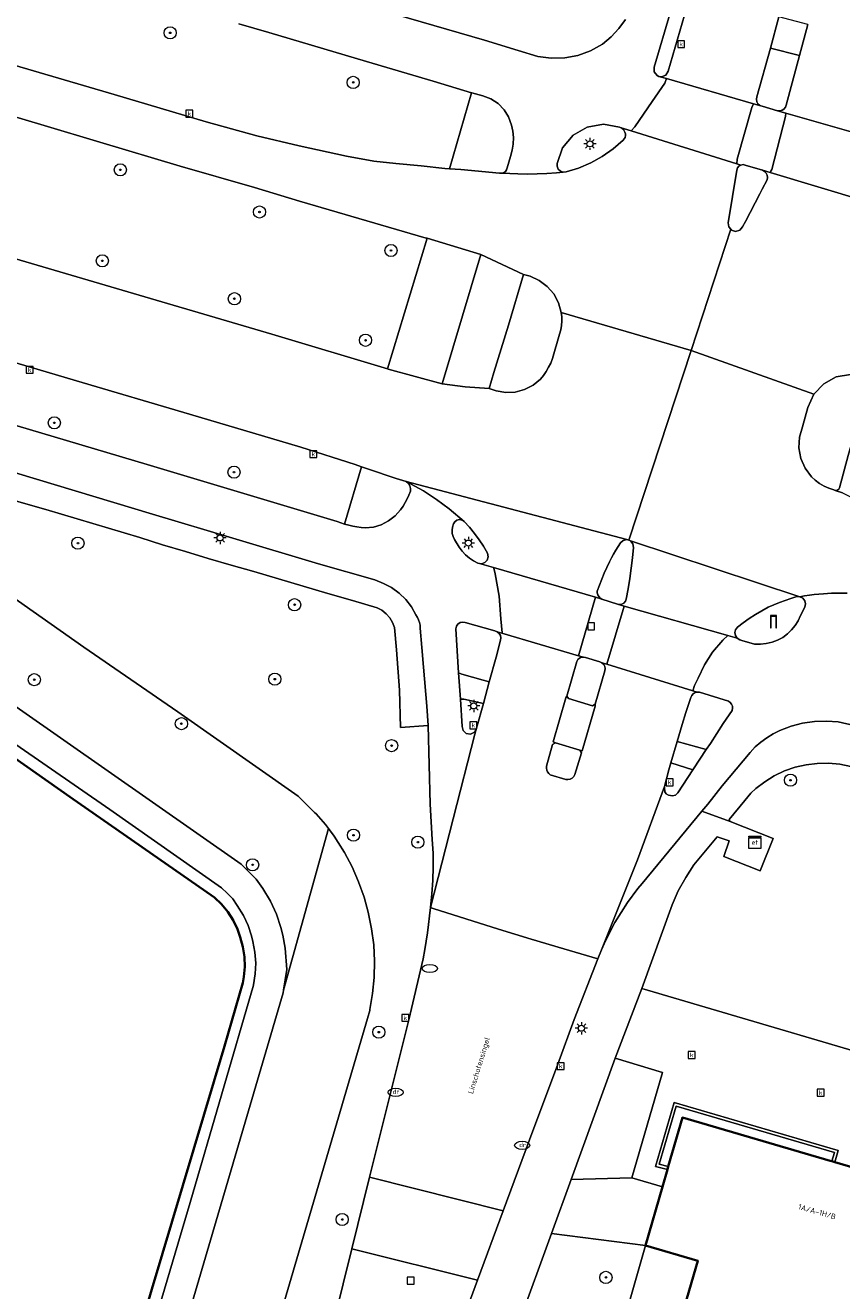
# Model space of a CAD drawing. Header units: metres. Extents: x 136597 to 137331, y 452400 to 453440.
# Tile 30 of 40: x 136861 to 136914, y 453009 to 453092. Entities that reach past the tile are written whole.
import ezdxf
from ezdxf.enums import TextEntityAlignment as Align

# ---------------------------------------------------------------- set-up
doc = ezdxf.new("R2010")
doc.units = ezdxf.units.M
doc.layers.get('0').update_dxf_attribs({"lineweight": 25})
for name, color, linetype, lineweight in [('AB-ondergrond', 7, 'Continuous', 25), ('B-WE-GK-BESCHOEIING-G', 130, 'GK-BESCHOEIING', 35), ('B-WE-GR-BOOM-S @ 0.2', 90, 'Continuous', 25), ('B-WE-GR-GROENVOORZIENING-GV', 80, 'Continuous', 18), ('B-WE-IE-TERREINAFSCHEIDING_KUNSTMATIG_MUUR-GV', 90, 'Continuous', 18), ('B-WE-KL-DATA-S @ 0.2', 90, 'Continuous', 25), ('B-WE-KL-ET_KAST-S @ 0.2', 10, 'Continuous', 25), ('B-WE-KL-ET_LS_OV_LICHTMAST-S @ 0.2', 190, 'Continuous', 25), ('B-WE-KL-WATER-S @ 0.2', 170, 'Continuous', 25), ('B-WE-OG-BEBOUWING-GV', 7, 'Continuous', 35), ('B-WE-OG-BEBOUWING-T18', 10, 'Continuous', 18), ('B-WE-OG-TERREIN_CULTUURSCHEIDING-GV', 7, 'Continuous', 18), ('B-WE-OG-TERREIN_ERF-GV', 7, 'Continuous', 18), ('B-WE-OG-TOPOGRAFIE-T18', 10, 'Continuous', 18), ('B-WE-OG-WATER-GV', 130, 'Continuous', 18), ('B-WE-OG-WATER_SLOOT-GV', 120, 'Continuous', 18), ('B-WE-RI-GWA_KOLK-S @ 0.2', 30, 'Continuous', 25), ('B-WE-RI-GWA_RIOOLPUT-S @ 0.2', 30, 'Continuous', 25), ('B-WE-VH-VERHARDING_ASFALT-GV', 252, 'Continuous', 18), ('B-WE-VH-VERHARDING_BETONSTRAATSTEEN-GV', 252, 'Continuous', 18), ('B-WE-VH-VERHARDING_GESLOTEN-GV', 252, 'Continuous', 18), ('B-WE-VH-VERHARDING_OPEN-GV', 252, 'Continuous', 18), ('B-WE-VH-VERHARDING_STRAATBAKSTEEN-GV', 252, 'Continuous', 18), ('B-WE-VH-VERHARDING_TEGEL-GV', 252, 'Continuous', 18)]:
    doc.layers.add(name, color=color, linetype=linetype, lineweight=lineweight)
doc.styles.add('NLCS-ISO', font='NLCS-ISO.ttf')
doc.styles.add('NLCS-ISO-ANNOTATIEF-T18', font='NLCS-ISO.ttf', dxfattribs={"height": 1.8})
doc.linetypes.add('GK-BESCHOEIING', pattern='A,30,-5,[1,NLCS.shx,S=1,R=0,X=0,Y=0],-5', length=40)

# ---------------------------------------------------------------- blocks, each defined once
blk = doc.blocks.new('SKL-ET_KAST_ELEKTRA-SO')
at = {"color": 0, "linetype": 'ByBlock', "lineweight": 18}
for points in [[(-2, 2), (2, 2), (2, 1.68), (-2, 1.68)], [(-2, 1.52), (2, 1.52), (2, -2), (-2, -2)]]:
    blk.add_lwpolyline(points, close=True, dxfattribs=at)
at = {"color": 0, "linetype": 'ByBlock', "lineweight": 18, "style": 'NLCS-ISO'}
blk.add_text('et', height=1.5, dxfattribs=at).set_placement((0, 0), align=Align.MIDDLE_CENTER)
blk = doc.blocks.new('SKL-ET_OV_LICHTMAST-SO')
at = {"color": 0, "linetype": 'ByBlock', "lineweight": 18}
for points in [[(-1.25, 0), (-2, 0)], [(-1.41, 1.41), (-0.88, 0.88)], [(0, 2), (0, 1.25)], [(0.88, 0.88), (1.41, 1.41)], [(2, 0), (1.25, 0)], [(-1.41, -1.41), (-0.88, -0.88)], [(0, -1.25), (0, -2)], [(0.88, -0.88), (1.41, -1.41)]]:
    blk.add_lwpolyline(points, dxfattribs=at)
blk.add_circle((0, 0), 1, dxfattribs=at)
blk = doc.blocks.new('SKL-DATA_PORTAAL-SO')
at = {"color": 0, "linetype": 'ByBlock', "lineweight": 18}
blk.add_lwpolyline([(-0.75, -2), (-0.75, 1.75), (0.75, 1.75), (0.75, -2), (1, -2), (1, 2), (-1, 2), (-1, -2)], close=True, dxfattribs=at)
blk = doc.blocks.new('SRI-PUT_INSPECTIEPUT_RIOOLPUT-SO')
at = {"color": 0, "linetype": 'ByBlock', "lineweight": 18}
blk.add_lwpolyline([(-1.125, -1.125), (1.125, -1.125), (1.125, 1.125), (-1.125, 1.125)], close=True, dxfattribs=at)
blk = doc.blocks.new('SRI-KOLK-SO')
at = {"color": 0, "linetype": 'ByBlock', "lineweight": 18}
blk.add_lwpolyline([(-1.125, -1.125), (1.125, -1.125), (1.125, 1.125), (-1.125, 1.125)], close=True, dxfattribs=at)
at = {"color": 0, "linetype": 'ByBlock', "lineweight": 18, "style": 'NLCS-ISO'}
blk.add_text('k', height=1.5, dxfattribs=at).set_placement((0, 0), align=Align.MIDDLE_CENTER)
blk = doc.blocks.new('SKL-WATER_DRAINAGEPUT-SO')
at = {"color": 0, "linetype": 'ByBlock', "lineweight": 18}
blk.add_ellipse((0, 0), major_axis=(2.5, 0), ratio=0.54, dxfattribs=at)
at = {"color": 0, "linetype": 'ByBlock', "lineweight": 18, "style": 'NLCS-ISO'}
blk.add_text('dr', height=1.5, dxfattribs=at).set_placement((0.12, 0.19), align=Align.MIDDLE_CENTER)
blk = doc.blocks.new('SKL-WATER_BRANDKRAAN_BRANDPUT-SO')
at = {"color": 0, "linetype": 'ByBlock', "lineweight": 18}
blk.add_ellipse((0, 0), major_axis=(2.5, 0), ratio=0.54, dxfattribs=at)
blk = doc.blocks.new('SGR-BOOM_01-SO')
at = {"linetype": 'ByBlock', "lineweight": 18}
h = blk.add_hatch(color=0, dxfattribs=at)
h.dxf.hatch_style = 1
edge = h.paths.add_edge_path()
edge.add_arc((0, 0), 0.25, 0, 360)
at = {"color": 0, "linetype": 'ByBlock', "lineweight": 18}
for radius in [2, 0.25]:
    blk.add_circle((0, 0), radius, dxfattribs=at)
blk = doc.blocks.new('A$C8609b1a7')
at = {"layer": 'B-WE-GK-BESCHOEIING-G', "color": 9, "flags": 128}
blk.add_lwpolyline([(-453.478, -439.747), (-450.83, -430.736), (-446.061, -414.81), (-444.863, -410.649), (-444.788, -410.251), (-444.73, -409.596), (-444.752, -408.94), (-444.854, -408.291), (-445.034, -407.659), (-445.212, -407.132), (-445.489, -406.545), (-445.836, -405.996), (-446.248, -405.494), (-446.718, -405.046), (-456.2, -398.44), (-468.888, -389.541), (-479.302, -382.276), (-479.674, -381.947), (-480.111, -381.467), (-480.486, -380.937), (-480.792, -380.365), (-481.026, -379.759), (-481.17, -379.221), (-481.256, -378.608), (-481.262, -377.988), (-481.188, -377.373), (-481.036, -376.772), (-480.049, -373.375)], dxfattribs=at)
at = {"layer": 'B-WE-GR-GROENVOORZIENING-GV', "color": 9, "flags": 128}
blk.add_lwpolyline([(-470.946, -347.16), (-463.527, -349.38), (-453.305, -352.391), (-447.264, -354.166), (-443.93, -355.09), (-441.162, -355.75), (-438.056, -356.434), (-436.267, -356.765), (-434.82, -356.917), (-433.148, -357.071), (-431.6, -357.237), (-431.288, -357.259), (-429.851, -352.277), (-432.379, -351.498), (-436.743, -350.223), (-443.151, -348.308), (-445.112, -347.749)], dxfattribs=at)
for points in [[(-435.356, -370.382), (-432.752, -361.816), (-432.821, -361.795), (-441.129, -359.372), (-444.099, -358.477), (-448.963, -357.073), (-454.24, -355.52), (-457.896, -354.42), (-461.435, -353.365), (-465.144, -352.299), (-468.456, -351.317), (-472.615, -350.082), (-473.129, -349.933), (-475.652, -358.478), (-470.463, -360.015), (-461.715, -362.591), (-454.628, -364.668), (-442.952, -368.107)], [(-428.696, -371.675), (-428.23, -371.809), (-427.61, -371.92), (-426.981, -371.896), (-426.372, -371.738), (-425.81, -371.452), (-425.323, -371.053), (-425.13, -370.806), (-424.953, -370.547), (-424.794, -370.277), (-424.653, -369.997), (-424.531, -369.708), (-424.077, -368.103), (-424, -367.824), (-423.95, -367.54), (-423.928, -367.252), (-423.934, -366.963), (-423.967, -366.676), (-424.144, -366.044), (-424.455, -365.465), (-424.884, -364.968), (-425.412, -364.576), (-426.011, -364.308), (-426.444, -364.185), (-427.433, -367.521), (-428.385, -370.61)], [(-403.669, -370.986), (-404.057, -370.878), (-404.991, -370.739), (-405.92, -370.903), (-406.749, -371.354), (-407.392, -372.045), (-407.782, -372.904), (-408.14, -374.18), (-408.34, -374.853), (-408.379, -375.555), (-408.255, -376.247), (-407.975, -376.891), (-407.553, -377.454), (-407.298, -377.685), (-407.02, -377.889), (-406.724, -378.065), (-406.412, -378.21), (-406.086, -378.323), (-406.002, -378.353), (-405.913, -378.352), (-405.83, -378.321), (-405.763, -378.262), (-405.72, -378.184), (-405.137, -376.05)], [(-420.424, -415.579), (-423.324, -423.545), (-419.326, -423.447), (-417.316, -416.537)]]:
    blk.add_lwpolyline(points, close=True, dxfattribs=at)
at = {"layer": 'B-WE-IE-TERREINAFSCHEIDING_KUNSTMATIG_MUUR-GV', "color": 9, "flags": 128}
blk.add_lwpolyline([(-417, -422.896), (-416.942, -422.695), (-417.536, -422.547), (-416.426, -418.727), (-406.046, -421.787), (-406.225, -422.355), (-406.025, -422.414), (-405.806, -421.647), (-416.566, -418.487), (-417.776, -422.687)], close=True, dxfattribs=at)
at = {"layer": 'B-WE-OG-BEBOUWING-GV', "color": 9, "flags": 128}
blk.add_lwpolyline([(-392.738, -431.273), (-392.394, -430.105), (-392.335, -429.904), (-391.396, -426.717), (-401.092, -423.859), (-401.18, -423.833), (-401.381, -423.774), (-406.025, -422.414), (-406.225, -422.355), (-406.316, -422.328), (-416.016, -419.487), (-416.942, -422.695), (-417, -422.896), (-417.329, -424.036), (-418.436, -427.867), (-414.996, -428.887), (-418.184, -439.747)], dxfattribs=at)
at = {"layer": 'B-WE-OG-TERREIN_CULTUURSCHEIDING-GV', "color": 9, "flags": 128}
for points in [[(-438.178, -380.569), (-437.076, -376.8), (-437.488, -376.657), (-441.06, -375.513), (-448.364, -373.339), (-455.766, -371.154), (-463.534, -368.871), (-469.879, -366.997), (-475.016, -365.471), (-477.495, -364.722), (-477.524, -364.82), (-478.435, -367.905), (-478.469, -368.02), (-466.364, -372.132), (-457.238, -374.84), (-451.141, -376.651), (-438.677, -380.396)], [(-443.213, -435.216), (-436.667, -412.993), (-436.531, -412.458), (-436.519, -412.401), (-436.338, -411.352), (-436.236, -410.293), (-436.213, -409.229), (-436.271, -408.166), (-436.408, -407.111), (-436.637, -406.01), (-436.904, -405.022), (-437.257, -404.02), (-437.685, -403.047), (-438.185, -402.11), (-438.605, -401.448), (-438.865, -401.03), (-439.239, -400.527), (-442.179, -411.133), (-442.217, -411.306), (-448.78, -433.632)]]:
    blk.add_lwpolyline(points, close=True, dxfattribs=at)
for points in [[(-459.742, -395.022), (-453.58, -399.287), (-446.248, -404.411), (-445.885, -404.77), (-445.522, -405.142), (-445.22, -405.566), (-444.811, -406.24), (-444.512, -406.885), (-444.288, -407.559), (-444.197, -407.94), (-444.065, -408.641), (-444.012, -409.352), (-444.04, -410.064), (-444.146, -410.769), (-444.155, -410.81), (-448.308, -425.058), (-452.653, -439.747), (-460.686, -467.013)], [(-462.62, -480.754), (-454.342, -452.556), (-448.78, -433.632), (-442.217, -411.306), (-442.179, -411.133), (-441.976, -409.78), (-442.08, -408.382), (-442.241, -407.523), (-442.364, -407.011), (-442.651, -406.148), (-443.044, -405.299), (-443.549, -404.467), (-443.984, -403.857), (-444.467, -403.361), (-444.964, -402.87), (-473.843, -382.681)], [(-473.843, -382.681), (-444.964, -402.87), (-444.467, -403.361), (-443.984, -403.857), (-443.549, -404.467), (-443.044, -405.299), (-442.651, -406.148), (-442.364, -407.011), (-442.241, -407.523), (-442.08, -408.382), (-441.976, -409.78), (-442.179, -411.133), (-439.239, -400.527), (-439.429, -400.271), (-440.055, -399.562), (-440.15, -399.471), (-441.235, -398.398), (-449.126, -392.883), (-455.281, -388.623), (-470.524, -377.922)], [(-470.524, -377.922), (-455.281, -388.623), (-449.126, -392.883), (-441.235, -398.398), (-440.15, -399.471), (-440.055, -399.562), (-439.429, -400.271), (-439.239, -400.527), (-438.865, -401.03), (-438.605, -401.448), (-438.185, -402.11), (-437.685, -403.047), (-437.257, -404.02), (-436.904, -405.022), (-436.637, -406.01), (-436.408, -407.111), (-436.271, -408.166), (-436.213, -409.229), (-436.236, -410.293), (-436.338, -411.352), (-436.519, -412.401), (-436.531, -412.458), (-436.667, -412.993), (-443.213, -435.216)], [(-440.598, -439.747), (-437.703, -428.092), (-436.536, -423.397), (-433.97, -413.064), (-433.018, -409.077), (-432.908, -408.463), (-432.822, -407.914), (-432.744, -407.364), (-432.673, -406.813), (-432.61, -406.261), (-432.554, -405.708), (-432.453, -404.82), (-432.39, -403.929), (-432.364, -403.036), (-432.377, -402.143), (-432.427, -401.251), (-432.558, -398.921), (-432.688, -393.779), (-434.504, -393.906), (-434.58, -391.458), (-434.778, -388.804), (-434.908, -387.342), (-435.036, -387.009), (-435.222, -386.703), (-435.458, -386.435), (-435.738, -386.214), (-436.053, -386.045), (-437.67, -385.578), (-439.285, -385.107), (-440.9, -384.633), (-442.513, -384.155), (-444.126, -383.674), (-445.629, -383.248), (-447.128, -382.811), (-448.625, -382.365), (-450.119, -381.909), (-451.61, -381.443), (-453.666, -380.823), (-455.725, -380.213), (-457.787, -379.612), (-459.852, -379.021)], [(-404.972, -396.465), (-405.696, -396.315), (-406.432, -396.243), (-407.171, -396.251), (-407.905, -396.339), (-408.625, -396.506), (-409.323, -396.75), (-409.99, -397.067), (-410.619, -397.455), (-411.203, -397.908), (-411.525, -398.206), (-411.92, -398.694), (-412.944, -399.936), (-412.876, -400.059), (-410.07, -401.172), (-410.921, -403.309), (-413.298, -402.363), (-412.949, -401.325), (-413.739, -401.068), (-415.262, -402.911), (-415.785, -403.736), (-416.288, -404.62), (-416.698, -405.526), (-418.687, -411.01), (-398.496, -416.977)]]:
    blk.add_lwpolyline(points, dxfattribs=at)
at = {"layer": 'B-WE-OG-TERREIN_ERF-GV', "color": 9, "flags": 128}
for points in [[(-416.942, -422.695), (-416.016, -419.487), (-406.316, -422.328), (-406.225, -422.355), (-406.046, -421.787), (-416.426, -418.727), (-417.536, -422.547)], [(-419.326, -423.447), (-423.324, -423.545), (-424.613, -427.085), (-418.436, -427.867), (-417.329, -424.036)], [(-418.436, -427.867), (-421.838, -439.747), (-428.716, -463.747), (-428.792, -464.288), (-428.789, -464.834), (-428.706, -465.374), (-428.545, -465.896), (-428.31, -466.389), (-428.005, -466.843), (-427.637, -467.247), (-427.215, -467.593), (-426.746, -467.874), (-426.476, -467.997), (-418.184, -439.747), (-414.996, -428.887)]]:
    blk.add_lwpolyline(points, close=True, dxfattribs=at)
blk.add_lwpolyline([(-421.838, -439.747), (-418.436, -427.867), (-424.613, -427.085), (-428.946, -438.989)], dxfattribs=at)
at = {"layer": 'B-WE-OG-WATER-GV', "color": 9, "flags": 128}
blk.add_lwpolyline([(-470.827, -440.889), (-453.478, -439.747), (-451.159, -431.856), (-450.83, -430.736), (-446.061, -414.81), (-444.863, -410.649), (-444.788, -410.251), (-444.73, -409.596), (-444.752, -408.94), (-444.854, -408.291), (-445.034, -407.659), (-445.212, -407.132), (-445.489, -406.545), (-445.836, -405.996), (-446.248, -405.494), (-446.718, -405.046), (-456.2, -398.44), (-468.888, -389.541)], dxfattribs=at)
at = {"layer": 'B-WE-OG-WATER_SLOOT-GV', "color": 9, "flags": 128}
for points in [[(-468.888, -389.541), (-456.2, -398.44), (-446.718, -405.046), (-446.248, -405.494), (-445.836, -405.996), (-445.489, -406.545), (-445.212, -407.132), (-445.034, -407.659), (-444.854, -408.291), (-444.752, -408.94), (-444.73, -409.596), (-444.788, -410.251), (-444.863, -410.649), (-446.061, -414.81), (-450.83, -430.736), (-451.159, -431.856), (-453.478, -439.747), (-461.177, -465.757)], [(-460.686, -467.013), (-452.653, -439.747), (-448.308, -425.058), (-444.155, -410.81), (-444.146, -410.769), (-444.04, -410.064), (-444.012, -409.352), (-444.065, -408.641), (-444.197, -407.94), (-444.288, -407.559), (-444.512, -406.885), (-444.811, -406.24), (-445.22, -405.566), (-445.522, -405.142), (-445.885, -404.77), (-446.248, -404.411), (-453.58, -399.287), (-459.742, -395.022)]]:
    blk.add_lwpolyline(points, dxfattribs=at)
at = {"layer": 'B-WE-VH-VERHARDING_ASFALT-GV', "color": 9, "flags": 128}
for points in [[(-419.756, -347.457), (-420.194, -348.057), (-420.699, -348.601), (-421.264, -349.083), (-422.037, -349.517), (-422.869, -349.819), (-423.74, -349.983), (-424.625, -350.004), (-425.502, -349.881), (-426.788, -349.503), (-429.012, -348.823), (-437.315, -346.424)], [(-445.112, -347.749), (-443.151, -348.308), (-436.743, -350.223), (-432.379, -351.498), (-429.851, -352.277), (-429.829, -352.284), (-429.103, -352.464), (-428.581, -352.67), (-428.113, -352.981), (-427.72, -353.383), (-427.42, -353.858), (-427.226, -354.385), (-427.138, -354.794), (-427.102, -355.211), (-427.118, -355.63), (-427.185, -356.043), (-427.303, -356.444), (-427.525, -357.187), (-427.557, -357.321), (-427.634, -357.436), (-427.745, -357.518), (-427.867, -357.551), (-426.821, -357.583), (-426.186, -357.599), (-425.552, -357.595), (-424.917, -357.569), (-424.284, -357.524), (-423.653, -357.457), (-423.845, -357.468), (-424.026, -357.402), (-424.166, -357.27), (-424.243, -357.093), (-424.244, -356.901), (-423.88, -355.887), (-423.189, -355.06), (-422.256, -354.522), (-421.194, -354.338), (-420.134, -354.531), (-420.044, -354.567), (-419.378, -354.774), (-419.139, -354.497), (-417.995, -352.839), (-417.172, -351.635), (-417.071, -351.337), (-417.564, -351.202), (-417.684, -351.144), (-417.871, -350.903), (-417.874, -350.599), (-416.794, -346.952)], [(-404.002, -359.369), (-410.252, -357.503), (-410.757, -357.352), (-410.622, -357.423), (-410.517, -357.534), (-410.451, -357.671), (-410.433, -357.823), (-410.464, -357.972), (-410.777, -358.597), (-410.935, -358.906), (-411.888, -360.714), (-412.079, -361.067), (-412.261, -361.279), (-412.528, -361.358), (-412.796, -361.279), (-412.841, -361.226), (-415.446, -369.167), (-407.392, -372.045), (-406.749, -371.354), (-405.92, -370.903), (-404.991, -370.739)], [(-463.534, -368.871), (-455.766, -371.154), (-448.364, -373.339), (-441.06, -375.513), (-437.488, -376.657), (-437.076, -376.8), (-436.67, -376.941), (-434.802, -377.575), (-434.146, -377.77), (-419.657, -381.578), (-419.532, -381.621), (-415.446, -369.167), (-423.967, -366.676), (-423.934, -366.963), (-423.928, -367.252), (-423.95, -367.54), (-424, -367.824), (-424.077, -368.103), (-424.531, -369.708), (-424.653, -369.997), (-424.794, -370.277), (-424.953, -370.547), (-425.13, -370.806), (-425.323, -371.053), (-425.81, -371.452), (-426.372, -371.738), (-426.981, -371.896), (-427.61, -371.92), (-428.23, -371.809), (-428.696, -371.675), (-430.279, -371.547), (-431.784, -371.364), (-435.312, -370.395), (-435.356, -370.382), (-442.952, -368.107), (-454.628, -364.668), (-461.715, -362.591)], [(-463.49, -376.086), (-450.779, -379.919), (-445.502, -381.489), (-439.902, -383.159), (-436.198, -384.224), (-435.637, -384.446), (-435.098, -384.728), (-434.606, -385.085), (-434.17, -385.508), (-433.799, -385.99), (-433.502, -386.521), (-433.407, -386.678), (-433.33, -386.844), (-433.271, -387.018), (-433.232, -387.197), (-433.213, -387.38), (-433.11, -388.66), (-433.005, -389.939), (-432.795, -392.499), (-432.688, -393.779), (-432.558, -398.921), (-432.427, -401.251), (-432.377, -402.143), (-432.364, -403.036), (-432.39, -403.929), (-432.453, -404.82), (-432.554, -405.708), (-431.056, -399.898), (-429.637, -394.337), (-429.523, -393.952), (-429.655, -394.209), (-429.911, -394.342), (-430.197, -394.303), (-430.408, -394.107), (-430.468, -393.825), (-430.574, -392.046), (-430.702, -390.317), (-430.871, -387.425), (-430.839, -387.258), (-430.746, -387.115), (-430.607, -387.018), (-430.44, -386.982), (-430.273, -387.011), (-428.314, -387.571), (-428.164, -387.626), (-427.858, -387.716), (-427.852, -387.684), (-427.93, -386.778), (-428.035, -385.297), (-428.296, -383.812), (-428.366, -383.532), (-428.402, -383.415), (-429.32, -383.148), (-429.435, -383.133), (-429.722, -382.976), (-429.992, -382.79), (-430.242, -382.577), (-430.468, -382.34), (-430.668, -382.08), (-430.973, -381.571), (-431.062, -381.379), (-431.115, -381.173), (-431.13, -380.961), (-431.105, -380.751), (-431.042, -380.548), (-430.955, -380.401), (-430.816, -380.301), (-430.649, -380.265), (-430.481, -380.299), (-430.341, -380.397), (-431.312, -379.553), (-432.157, -378.943), (-433.002, -378.387), (-434.146, -377.77), (-433.995, -377.894), (-433.891, -378.04), (-433.846, -378.214), (-433.866, -378.393), (-433.958, -378.654), (-434.069, -378.908), (-434.198, -379.154), (-434.344, -379.39), (-434.507, -379.614), (-434.864, -380.019), (-435.29, -380.351), (-435.77, -380.599), (-436.287, -380.755), (-436.824, -380.813), (-437.098, -380.782), (-437.37, -380.742), (-437.641, -380.693), (-437.91, -380.635), (-438.178, -380.569), (-438.677, -380.396), (-451.141, -376.651), (-457.238, -374.84), (-466.364, -372.132)], [(-405.519, -378.508), (-406.002, -378.353), (-406.086, -378.323), (-406.412, -378.21), (-406.724, -378.065), (-407.02, -377.889), (-407.298, -377.685), (-407.553, -377.454), (-407.975, -376.891), (-408.255, -376.247), (-408.379, -375.555), (-408.34, -374.853), (-408.14, -374.18), (-407.782, -372.904), (-407.392, -372.045), (-415.446, -369.167), (-419.532, -381.621), (-419.42, -381.659), (-408.308, -385.327), (-408, -385.264), (-407.69, -385.213), (-407.378, -385.173), (-407.065, -385.145), (-406.751, -385.129), (-406.237, -385.096), (-405.721, -385.08), (-405.205, -385.079)], [(-405.205, -385.079), (-405.721, -385.08), (-406.237, -385.096), (-406.751, -385.129), (-407.065, -385.145), (-407.378, -385.173), (-407.69, -385.213), (-408, -385.264), (-408.308, -385.327), (-408.119, -385.423), (-407.989, -385.59), (-407.94, -385.796), (-407.983, -386.004), (-408.264, -386.559), (-408.427, -386.895), (-408.628, -387.21), (-408.863, -387.499), (-409.131, -387.76), (-409.428, -387.987), (-409.773, -388.164), (-410.136, -388.298), (-410.514, -388.388), (-410.899, -388.432), (-411.287, -388.429), (-412.119, -388.198), (-412.257, -388.148), (-412.427, -388.042), (-413.031, -387.871), (-413.372, -388.166), (-414.033, -388.957), (-414.568, -389.795), (-414.99, -390.671), (-415.233, -391.137), (-415.334, -391.487), (-415.042, -391.577), (-414.896, -391.588), (-412.992, -392.183), (-412.879, -392.263), (-412.792, -392.372), (-412.741, -392.501), (-412.727, -392.64), (-412.754, -392.776), (-413.337, -393.637), (-414.182, -394.944), (-414.455, -395.353), (-415.298, -396.616), (-415.341, -396.681), (-416.327, -398.188), (-416.476, -398.341), (-416.677, -398.388), (-416.925, -398.338), (-417.082, -398.242), (-417.172, -398.112), (-417.2, -397.804), (-417.197, -397.766), (-418.964, -402.589), (-421.32, -408.473), (-421.065, -407.898), (-420.446, -406.686), (-419.612, -405.374), (-418.939, -404.462), (-418.647, -404.124), (-414.745, -399.394), (-414.36, -398.937), (-413.41, -397.716), (-411.582, -395.534), (-411.244, -395.179), (-410.876, -394.856), (-410.479, -394.569), (-410.059, -394.318), (-409.617, -394.107), (-408.888, -393.822), (-408.131, -393.62), (-407.356, -393.505), (-406.573, -393.478), (-405.792, -393.539), (-404.749, -393.766)]]:
    blk.add_lwpolyline(points, dxfattribs=at)
for points in [[(-416.794, -346.952), (-417.874, -350.599), (-417.871, -350.903), (-417.684, -351.144), (-417.564, -351.202), (-417.39, -351.223), (-417.108, -351.107), (-416.954, -350.844), (-415.872, -347.186)], [(-410.791, -353.151), (-409.773, -353.449), (-409.624, -353.456), (-409.481, -353.416), (-409.356, -353.335), (-409.262, -353.22), (-409.208, -353.081), (-408.325, -349.82), (-410.249, -349.345), (-411.131, -352.543), (-411.162, -352.699), (-411.138, -352.855), (-411.06, -352.994), (-410.94, -353.097)], [(-423.653, -357.457), (-422.825, -357.205), (-422.029, -356.868), (-421.273, -356.447), (-420.565, -355.95), (-419.913, -355.38), (-419.829, -355.298), (-419.772, -355.196), (-419.746, -355.081), (-419.753, -354.964), (-419.793, -354.854), (-419.834, -354.765), (-419.891, -354.687), (-419.962, -354.62), (-420.044, -354.567), (-420.134, -354.531), (-421.194, -354.338), (-422.256, -354.522), (-423.189, -355.06), (-423.88, -355.887), (-424.244, -356.901), (-424.243, -357.093), (-424.166, -357.27), (-424.026, -357.402), (-423.845, -357.468)], [(-412.456, -357.339), (-413.015, -360.791), (-412.978, -361.067), (-412.841, -361.226), (-412.796, -361.279), (-412.528, -361.358), (-412.261, -361.279), (-412.079, -361.067), (-411.888, -360.714), (-410.935, -358.906), (-410.777, -358.597), (-410.464, -357.972), (-410.433, -357.823), (-410.451, -357.671), (-410.517, -357.534), (-410.622, -357.423), (-410.757, -357.352), (-411.893, -357.017), (-412.039, -356.984), (-412.186, -357.007), (-412.316, -357.081), (-412.41, -357.197)], [(-400.543, -371.421), (-401.392, -371.236), (-402.381, -371.013), (-403.106, -370.964), (-403.669, -370.986), (-405.137, -376.05), (-405.72, -378.184), (-405.763, -378.262), (-405.83, -378.321), (-405.913, -378.352), (-406.002, -378.353), (-405.519, -378.508), (-403.28, -379.61), (-402.929, -379.806), (-401.847, -376.024), (-400.723, -371.869)], [(-419.657, -381.578), (-434.146, -377.77), (-433.002, -378.387), (-432.157, -378.943), (-431.312, -379.553), (-430.341, -380.397), (-429.984, -380.771), (-429.651, -381.167), (-429.343, -381.583), (-429.062, -382.018), (-428.809, -382.469), (-428.765, -382.696), (-428.829, -382.918), (-428.988, -383.086), (-429.206, -383.164), (-429.32, -383.148), (-428.402, -383.415), (-421.717, -385.359), (-421.314, -385.476), (-421.423, -385.408), (-421.51, -385.315), (-421.571, -385.203), (-421.601, -385.078), (-421.599, -384.951), (-421.455, -384.559), (-421.303, -384.17), (-421.143, -383.785), (-420.974, -383.403), (-420.798, -383.025), (-420.665, -382.774), (-420.528, -382.525), (-420.386, -382.279), (-420.238, -382.037), (-420.086, -381.797), (-419.901, -381.628)], [(-430.341, -380.397), (-430.481, -380.299), (-430.649, -380.265), (-430.816, -380.301), (-430.955, -380.401), (-431.042, -380.548), (-431.105, -380.751), (-431.13, -380.961), (-431.115, -381.173), (-431.062, -381.379), (-430.973, -381.571), (-430.668, -382.08), (-430.468, -382.34), (-430.242, -382.577), (-429.992, -382.79), (-429.722, -382.976), (-429.435, -383.133), (-429.32, -383.148), (-429.206, -383.164), (-428.988, -383.086), (-428.829, -382.918), (-428.765, -382.696), (-428.809, -382.469), (-429.062, -382.018), (-429.343, -381.583), (-429.651, -381.167), (-429.984, -380.771)], [(-419.532, -381.621), (-419.657, -381.578), (-419.901, -381.628), (-420.086, -381.797), (-420.238, -382.037), (-420.386, -382.279), (-420.528, -382.525), (-420.665, -382.774), (-420.798, -383.025), (-420.974, -383.403), (-421.143, -383.785), (-421.303, -384.17), (-421.455, -384.559), (-421.599, -384.951), (-421.601, -385.078), (-421.571, -385.203), (-421.51, -385.315), (-421.423, -385.408), (-421.314, -385.476), (-420.284, -385.81), (-420.135, -385.837), (-419.985, -385.812), (-419.853, -385.736), (-419.756, -385.619), (-419.705, -385.476), (-419.581, -384.804), (-419.47, -384.13), (-419.373, -383.454), (-419.289, -382.776), (-419.218, -382.097), (-419.259, -381.85), (-419.42, -381.659)], [(-408.308, -385.327), (-419.42, -381.659), (-419.259, -381.85), (-419.218, -382.097), (-419.289, -382.776), (-419.373, -383.454), (-419.47, -384.13), (-419.581, -384.804), (-419.705, -385.476), (-419.756, -385.619), (-419.853, -385.736), (-419.985, -385.812), (-420.135, -385.837), (-420.284, -385.81), (-419.842, -385.936), (-413.031, -387.871), (-412.427, -388.042), (-412.54, -387.877), (-412.575, -387.68), (-412.527, -387.486), (-412.404, -387.328), (-412.027, -387.029), (-411.635, -386.748), (-411.231, -386.485), (-410.815, -386.242), (-410.389, -386.019), (-410.025, -385.854), (-409.656, -385.701), (-409.281, -385.561), (-408.903, -385.433), (-408.52, -385.319)], [(-427.858, -387.716), (-422.829, -389.19), (-421.717, -385.359), (-428.402, -383.415), (-428.366, -383.532), (-428.296, -383.812), (-428.035, -385.297), (-427.93, -386.778), (-427.852, -387.684)], [(-422.829, -389.19), (-422.516, -389.282), (-422.382, -389.31), (-421.435, -389.598), (-421.294, -389.656), (-420.975, -389.754), (-419.842, -385.936), (-420.284, -385.81), (-421.314, -385.476), (-421.717, -385.359)], [(-408.308, -385.327), (-408.52, -385.319), (-408.903, -385.433), (-409.281, -385.561), (-409.656, -385.701), (-410.025, -385.854), (-410.389, -386.019), (-410.815, -386.242), (-411.231, -386.485), (-411.635, -386.748), (-412.027, -387.029), (-412.404, -387.328), (-412.527, -387.486), (-412.575, -387.68), (-412.54, -387.877), (-412.427, -388.042), (-412.257, -388.148), (-412.119, -388.198), (-411.287, -388.429), (-410.899, -388.432), (-410.514, -388.388), (-410.136, -388.298), (-409.773, -388.164), (-409.428, -387.987), (-409.131, -387.76), (-408.863, -387.499), (-408.628, -387.21), (-408.427, -386.895), (-408.264, -386.559), (-407.983, -386.004), (-407.94, -385.796), (-407.989, -385.59), (-408.119, -385.423)], [(-420.975, -389.754), (-415.334, -391.487), (-415.233, -391.137), (-414.99, -390.671), (-414.568, -389.795), (-414.033, -388.957), (-413.372, -388.166), (-413.031, -387.871), (-419.842, -385.936)], [(-430.702, -390.317), (-430.49, -390.402), (-429.098, -390.804), (-428.686, -390.915), (-428.245, -389.289), (-427.943, -388.178), (-427.924, -388.02), (-427.958, -387.864), (-428.041, -387.728), (-428.164, -387.626), (-428.314, -387.571), (-430.273, -387.011), (-430.44, -386.982), (-430.607, -387.018), (-430.746, -387.115), (-430.839, -387.258), (-430.871, -387.425)], [(-423.597, -391.852), (-422.94, -389.574), (-422.876, -389.451), (-422.777, -389.356), (-422.653, -389.297), (-422.516, -389.282), (-422.829, -389.19), (-427.858, -387.716), (-428.164, -387.626), (-428.041, -387.728), (-427.958, -387.864), (-427.924, -388.02), (-427.943, -388.178), (-428.245, -389.289), (-428.686, -390.915), (-429.076, -392.329), (-429.523, -393.952), (-429.637, -394.337), (-431.056, -399.898), (-432.554, -405.708), (-432.358, -405.765), (-430.223, -406.451), (-428.083, -407.123), (-425.939, -407.779), (-423.791, -408.422), (-421.563, -409.064), (-421.32, -408.473), (-418.964, -402.589), (-417.197, -397.766), (-416.904, -396.684), (-416.767, -396.216), (-416.356, -394.818), (-416.026, -393.693), (-415.801, -392.927), (-415.463, -391.936), (-415.407, -391.8), (-415.311, -391.689), (-415.185, -391.612), (-415.042, -391.577), (-415.334, -391.487), (-420.975, -389.754), (-421.294, -389.656), (-421.181, -389.758), (-421.107, -389.89), (-421.081, -390.04), (-421.105, -390.19), (-421.732, -392.376), (-421.738, -392.509), (-422.601, -395.434), (-422.747, -395.387), (-422.648, -395.559), (-423.073, -396.977), (-423.144, -397.109), (-423.249, -397.215), (-423.38, -397.287), (-423.525, -397.32), (-423.674, -397.311), (-424.683, -397.011), (-424.783, -396.922), (-424.86, -396.814), (-424.913, -396.691), (-424.938, -396.561), (-424.934, -396.428), (-424.542, -395.017), (-424.349, -394.914), (-424.495, -394.838), (-423.665, -391.946)], [(-422.94, -389.574), (-423.597, -391.852), (-423.498, -392.003), (-421.917, -392.479), (-421.732, -392.376), (-421.105, -390.19), (-421.081, -390.04), (-421.107, -389.89), (-421.181, -389.758), (-421.294, -389.656), (-421.435, -389.598), (-422.382, -389.31), (-422.516, -389.282), (-422.653, -389.297), (-422.777, -389.356), (-422.876, -389.451)], [(-416.356, -394.818), (-414.455, -395.353), (-414.182, -394.944), (-413.337, -393.637), (-412.754, -392.776), (-412.727, -392.64), (-412.741, -392.501), (-412.792, -392.372), (-412.879, -392.263), (-412.992, -392.183), (-414.896, -391.588), (-415.042, -391.577), (-415.185, -391.612), (-415.311, -391.689), (-415.407, -391.8), (-415.463, -391.936), (-415.801, -392.927), (-416.026, -393.693)], [(-429.076, -392.329), (-430.358, -392.033), (-430.574, -392.046), (-430.468, -393.825), (-430.408, -394.107), (-430.197, -394.303), (-429.911, -394.342), (-429.655, -394.209), (-429.523, -393.952)], [(-422.747, -395.387), (-424.349, -394.914), (-424.542, -395.017), (-424.934, -396.428), (-424.938, -396.561), (-424.913, -396.691), (-424.86, -396.814), (-424.783, -396.922), (-424.683, -397.011), (-423.674, -397.311), (-423.525, -397.32), (-423.38, -397.287), (-423.249, -397.215), (-423.144, -397.109), (-423.073, -396.977), (-422.648, -395.559)], [(-415.341, -396.681), (-416.767, -396.216), (-416.904, -396.684), (-417.197, -397.766), (-417.2, -397.804), (-417.172, -398.112), (-417.082, -398.242), (-416.925, -398.338), (-416.677, -398.388), (-416.476, -398.341), (-416.327, -398.188)]]:
    blk.add_lwpolyline(points, close=True, dxfattribs=at)
at = {"layer": 'B-WE-VH-VERHARDING_BETONSTRAATSTEEN-GV', "color": 9, "flags": 128}
for points in [[(-415.872, -347.186), (-416.954, -350.844), (-417.108, -351.107), (-417.39, -351.223), (-417.564, -351.202), (-417.071, -351.337), (-411.343, -352.992), (-410.791, -353.151), (-410.94, -353.097), (-411.06, -352.994), (-411.138, -352.855), (-411.162, -352.699), (-411.131, -352.543), (-410.249, -349.345), (-409.685, -347.287)], [(-407.782, -347.786), (-408.325, -349.82), (-409.208, -353.081), (-409.262, -353.22), (-409.356, -353.335), (-409.481, -353.416), (-409.624, -353.456), (-409.773, -353.449), (-409.237, -353.603), (-404.651, -354.913), (-404.647, -354.914), (-404.294, -355.02), (-404.436, -354.918), (-404.534, -354.773), (-404.574, -354.603), (-404.551, -354.43), (-404.086, -352.637), (-402.857, -348.357), (-402.398, -346.838)]]:
    blk.add_lwpolyline(points, dxfattribs=at)
for points in [[(-427.778, -425.604), (-436.536, -423.397), (-437.703, -428.092), (-429.457, -430.141)], [(-429.457, -430.141), (-437.703, -428.092), (-440.598, -439.747), (-442.968, -450.537), (-448.993, -471.108), (-443.223, -472.855), (-440.411, -462.919), (-440.376, -462.762), (-440.21, -462.178), (-439.27, -458.865), (-438.112, -454.984), (-437.709, -453.766), (-436.536, -450.22), (-436.384, -449.76), (-433.012, -439.747)]]:
    blk.add_lwpolyline(points, close=True, dxfattribs=at)
at = {"layer": 'B-WE-VH-VERHARDING_GESLOTEN-GV', "color": 9, "flags": 128}
blk.add_lwpolyline([(-461.435, -353.365), (-457.896, -354.42), (-454.24, -355.52), (-448.963, -357.073), (-444.099, -358.477), (-441.129, -359.372), (-432.821, -361.795), (-432.752, -361.816), (-429.247, -362.876), (-426.444, -364.185), (-426.011, -364.308), (-425.412, -364.576), (-424.884, -364.968), (-424.455, -365.465), (-424.144, -366.044), (-423.967, -366.676), (-415.446, -369.167), (-412.841, -361.226), (-412.978, -361.067), (-413.015, -360.791), (-412.456, -357.339), (-412.41, -357.197), (-412.316, -357.081), (-412.186, -357.007), (-412.438, -356.929), (-419.378, -354.774), (-420.044, -354.567), (-419.962, -354.62), (-419.891, -354.687), (-419.834, -354.765), (-419.793, -354.854), (-419.753, -354.964), (-419.746, -355.081), (-419.772, -355.196), (-419.829, -355.298), (-419.913, -355.38), (-420.565, -355.95), (-421.273, -356.447), (-422.029, -356.868), (-422.825, -357.205), (-423.653, -357.457), (-424.284, -357.524), (-424.917, -357.569), (-425.552, -357.595), (-426.186, -357.599), (-426.821, -357.583), (-427.867, -357.551), (-428.015, -357.547), (-430.544, -357.312), (-431.288, -357.259), (-431.6, -357.237), (-433.148, -357.071), (-434.82, -356.917), (-436.267, -356.765), (-438.056, -356.434), (-441.162, -355.75), (-443.93, -355.09), (-447.264, -354.166), (-453.305, -352.391), (-463.527, -349.38)], dxfattribs=at)
for points in [[(-419.378, -354.774), (-412.438, -356.929), (-412.424, -356.617), (-411.453, -353.226), (-411.343, -352.992), (-417.071, -351.337), (-417.172, -351.635), (-417.995, -352.839), (-419.139, -354.497)], [(-410.757, -357.352), (-410.252, -357.503), (-410.209, -357.408), (-410.157, -357.293), (-409.249, -353.815), (-409.237, -353.603), (-409.773, -353.449), (-410.791, -353.151), (-411.343, -352.992), (-411.453, -353.226), (-412.424, -356.617), (-412.438, -356.929), (-412.186, -357.007), (-412.039, -356.984), (-411.893, -357.017)], [(-404.651, -354.913), (-409.237, -353.603), (-409.249, -353.815), (-410.157, -357.293), (-410.209, -357.408), (-410.252, -357.503), (-404.002, -359.369), (-404.045, -359.236), (-404.361, -358.373), (-404.601, -357.486), (-404.761, -355.726), (-404.765, -355.696)], [(-428.696, -371.675), (-428.385, -370.61), (-427.433, -367.521), (-426.444, -364.185), (-429.247, -362.876), (-431.081, -369.016), (-431.784, -371.364), (-430.279, -371.547)]]:
    blk.add_lwpolyline(points, close=True, dxfattribs=at)
at = {"layer": 'B-WE-VH-VERHARDING_OPEN-GV', "color": 9, "flags": 128}
for points in [[(-407.782, -347.786), (-409.685, -347.287), (-410.249, -349.345), (-408.325, -349.82)], [(-429.247, -362.876), (-432.752, -361.816), (-435.356, -370.382), (-435.312, -370.395), (-431.784, -371.364), (-431.081, -369.016)], [(-428.686, -390.915), (-429.098, -390.804), (-430.49, -390.402), (-430.702, -390.317), (-430.574, -392.046), (-430.358, -392.033), (-429.076, -392.329)], [(-421.732, -392.376), (-421.917, -392.479), (-423.498, -392.003), (-423.597, -391.852), (-423.665, -391.946), (-424.495, -394.838), (-424.349, -394.914), (-422.747, -395.387), (-422.601, -395.434), (-421.738, -392.509)], [(-416.767, -396.216), (-415.341, -396.681), (-415.298, -396.616), (-414.455, -395.353), (-416.356, -394.818)]]:
    blk.add_lwpolyline(points, close=True, dxfattribs=at)
blk.add_lwpolyline([(-459.852, -379.021), (-457.787, -379.612), (-455.725, -380.213), (-453.666, -380.823), (-451.61, -381.443), (-450.119, -381.909), (-448.625, -382.365), (-447.128, -382.811), (-445.629, -383.248), (-444.126, -383.674), (-442.513, -384.155), (-440.9, -384.633), (-439.285, -385.107), (-437.67, -385.578), (-436.053, -386.045), (-435.738, -386.214), (-435.458, -386.435), (-435.222, -386.703), (-435.036, -387.009), (-434.908, -387.342), (-434.778, -388.804), (-434.58, -391.458), (-434.504, -393.906), (-432.688, -393.779), (-432.795, -392.499), (-433.005, -389.939), (-433.11, -388.66), (-433.213, -387.38), (-433.232, -387.197), (-433.271, -387.018), (-433.33, -386.844), (-433.407, -386.678), (-433.502, -386.521), (-433.799, -385.99), (-434.17, -385.508), (-434.606, -385.085), (-435.098, -384.728), (-435.637, -384.446), (-436.198, -384.224), (-439.902, -383.159), (-445.502, -381.489), (-450.779, -379.919), (-463.49, -376.086)], dxfattribs=at)
at = {"layer": 'B-WE-VH-VERHARDING_STRAATBAKSTEEN-GV', "color": 9, "flags": 128}
blk.add_lwpolyline([(-432.554, -405.708), (-432.61, -406.261), (-432.673, -406.813), (-432.744, -407.364), (-432.822, -407.914), (-432.908, -408.463), (-433.018, -409.077), (-433.97, -413.064), (-436.536, -423.397), (-427.778, -425.604), (-426.055, -420.945), (-424.19, -415.99), (-423.125, -413.056), (-421.563, -409.064), (-423.791, -408.422), (-425.939, -407.779), (-428.083, -407.123), (-430.223, -406.451), (-432.358, -405.765)], close=True, dxfattribs=at)
at = {"layer": 'B-WE-VH-VERHARDING_TEGEL-GV', "color": 9, "flags": 128}
for points in [[(-437.315, -346.424), (-429.012, -348.823), (-426.788, -349.503), (-425.502, -349.881), (-424.625, -350.004), (-423.74, -349.983), (-422.869, -349.819), (-422.037, -349.517), (-421.264, -349.083), (-420.699, -348.601), (-420.194, -348.057), (-419.756, -347.457)], [(-404.749, -393.766), (-405.792, -393.539), (-406.573, -393.478), (-407.356, -393.505), (-408.131, -393.62), (-408.888, -393.822), (-409.617, -394.107), (-410.059, -394.318), (-410.479, -394.569), (-410.876, -394.856), (-411.244, -395.179), (-411.582, -395.534), (-413.41, -397.716), (-414.36, -398.937), (-414.745, -399.394), (-412.876, -400.059), (-412.944, -399.936), (-411.92, -398.694), (-411.525, -398.206), (-411.203, -397.908), (-410.619, -397.455), (-409.99, -397.067), (-409.323, -396.75), (-408.625, -396.506), (-407.905, -396.339), (-407.171, -396.251), (-406.432, -396.243), (-405.696, -396.315), (-404.972, -396.465)], [(-428.946, -438.989), (-424.613, -427.085), (-423.324, -423.545), (-420.424, -415.579), (-418.687, -411.01), (-416.698, -405.526), (-416.288, -404.62), (-415.785, -403.736), (-415.262, -402.911), (-413.739, -401.068), (-412.949, -401.325), (-413.298, -402.363), (-410.921, -403.309), (-410.07, -401.172), (-412.876, -400.059), (-414.745, -399.394), (-418.647, -404.124), (-418.939, -404.462), (-419.612, -405.374), (-420.446, -406.686), (-421.065, -407.898), (-421.32, -408.473), (-421.563, -409.064), (-423.125, -413.056), (-424.19, -415.99), (-426.055, -420.945), (-427.778, -425.604), (-429.457, -430.141), (-433.012, -439.747)], [(-398.496, -416.977), (-418.687, -411.01), (-420.424, -415.579), (-417.316, -416.537), (-419.326, -423.447), (-417.329, -424.036), (-417, -422.896), (-417.776, -422.687), (-416.566, -418.487), (-405.806, -421.647), (-406.025, -422.414), (-401.381, -423.774)]]:
    blk.add_lwpolyline(points, dxfattribs=at)
for points in [[(-431.288, -357.259), (-430.544, -357.312), (-428.015, -357.547), (-427.867, -357.551), (-427.745, -357.518), (-427.634, -357.436), (-427.557, -357.321), (-427.525, -357.187), (-427.303, -356.444), (-427.185, -356.043), (-427.118, -355.63), (-427.102, -355.211), (-427.138, -354.794), (-427.226, -354.385), (-427.42, -353.858), (-427.72, -353.383), (-428.113, -352.981), (-428.581, -352.67), (-429.103, -352.464), (-429.829, -352.284), (-429.851, -352.277)], [(-436.67, -376.941), (-437.076, -376.8), (-438.178, -380.569), (-437.91, -380.635), (-437.641, -380.693), (-437.37, -380.742), (-437.098, -380.782), (-436.824, -380.813), (-436.287, -380.755), (-435.77, -380.599), (-435.29, -380.351), (-434.864, -380.019), (-434.507, -379.614), (-434.344, -379.39), (-434.198, -379.154), (-434.069, -378.908), (-433.958, -378.654), (-433.866, -378.393), (-433.846, -378.214), (-433.891, -378.04), (-433.995, -377.894), (-434.146, -377.77), (-434.802, -377.575)]]:
    blk.add_lwpolyline(points, close=True, dxfattribs=at)
at = {"layer": 'B-WE-GR-BOOM-S @ 0.2', "color": 9, "xscale": 0.2, "yscale": 0.2, "zscale": 0.2}
for p in [(-449.624, -348.337), (-437.613, -351.588), (-452.893, -357.325), (-443.76, -360.089), (-435.136, -362.614), (-454.074, -363.291), (-445.408, -365.777), (-436.804, -368.503), (-457.223, -373.916), (-445.433, -377.152), (-455.673, -381.812), (-441.46, -385.849), (-458.535, -390.766), (-442.756, -390.73), (-448.884, -393.65), (-435.093, -395.09), (-408.927, -397.359), (-437.595, -400.966), (-433.371, -401.42), (-444.216, -402.904), (-435.931, -413.884), (-438.336, -426.173), (-421.035, -429.967)]:
    blk.add_blockref('SGR-BOOM_01-SO', p, dxfattribs=at)
at = {"layer": 'B-WE-KL-DATA-S @ 0.2', "color": 9, "xscale": 0.2, "yscale": 0.2, "zscale": 0.2}
blk.add_blockref('SKL-DATA_PORTAAL-SO', (-410.039, -386.954), dxfattribs=at)
at = {"layer": 'B-WE-KL-ET_KAST-S @ 0.2', "color": 9, "xscale": 0.2, "yscale": 0.2, "zscale": 0.2}
blk.add_blockref('SKL-ET_KAST_ELEKTRA-SO', (-411.27, -401.435), dxfattribs=at)
at = {"layer": 'B-WE-KL-ET_LS_OV_LICHTMAST-S @ 0.2', "color": 9, "xscale": 0.2, "yscale": 0.2, "zscale": 0.2}
for p in [(-422.084, -355.62), (-446.35, -381.466), (-430.061, -381.803), (-429.704, -392.485), (-422.645, -413.627)]:
    blk.add_blockref('SKL-ET_OV_LICHTMAST-SO', p, dxfattribs=at)
at = {"layer": 'B-WE-KL-WATER-S @ 0.2', "color": 9, "xscale": 0.2, "yscale": 0.2, "zscale": 0.2}
for name, p in [('SKL-WATER_BRANDKRAAN_BRANDPUT-SO', (-432.581, -409.706)), ('SKL-WATER_DRAINAGEPUT-SO', (-434.828, -417.827)), ('SKL-WATER_DRAINAGEPUT-SO', (-426.525, -421.309))]:
    blk.add_blockref(name, p, dxfattribs=at)
at = {"layer": 'B-WE-RI-GWA_KOLK-S @ 0.2', "color": 9, "xscale": 0.2, "yscale": 0.2, "zscale": 0.2}
for p in [(-416.096, -349.081), (-448.364, -353.644), (-458.844, -370.44), (-440.229, -375.977), (-429.731, -393.754), (-416.858, -397.492), (-434.2, -412.939), (-415.404, -415.375), (-423.999, -416.116), (-406.949, -417.85)]:
    blk.add_blockref('SRI-KOLK-SO', p, dxfattribs=at)
at = {"layer": 'B-WE-RI-GWA_RIOOLPUT-S @ 0.2', "color": 9, "xscale": 0.2, "yscale": 0.2, "zscale": 0.2}
for p in [(-422.001, -387.264), (-433.846, -430.182)]:
    blk.add_blockref('SRI-PUT_INSPECTIEPUT_RIOOLPUT-SO', p, dxfattribs=at)
at = {"layer": 'B-WE-OG-BEBOUWING-T18', "color": 9, "style": 'NLCS-ISO-ANNOTATIEF-T18'}
blk.add_text('1A/A-1H/B', height=0.36, rotation=344, dxfattribs=at).set_placement((-407.179, -425.661), align=Align.MIDDLE)
at = {"layer": 'B-WE-OG-TOPOGRAFIE-T18', "color": 9, "style": 'NLCS-ISO-ANNOTATIEF-T18'}
blk.add_text('Linschotensingel', height=0.36, rotation=73, dxfattribs=at).set_placement((-429.319, -416.083), align=Align.MIDDLE)

msp = doc.modelspace()

# ---------------------------------------------------------------- block references
at = {"layer": 'AB-ondergrond'}
msp.add_blockref('A$C8609b1a7', (137319.696, 453439.747), dxfattribs=at)

doc.saveas('drawing.dxf')
